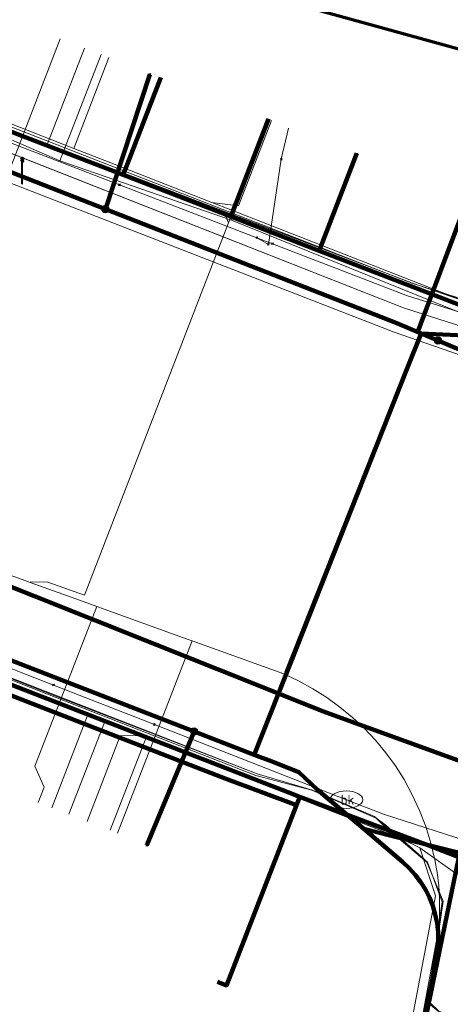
# Model space of a CAD drawing. Extents: x 152558 to 154479, y 462974 to 463683.
# Tile 126 of 256: x 153145 to 153159, y 463614 to 463644. Entities that reach past the tile are written whole.
import ezdxf
from ezdxf.enums import TextEntityAlignment as Align
from ezdxf.lldxf.tags import DXFTag

# ---------------------------------------------------------------- set-up
doc = ezdxf.new("R2010")
doc.units = 0
doc.header["$LTSCALE"] = 0.2
doc.layers.get('0').update_dxf_attribs({"linetype": 'CONTINUOUS'})
for name, color, linetype, lineweight in [('B-RO-KL-DATA_COAXIAAL_17_ZIGGO BV-G', 90, 'KL-DATA-N', 18), ('B-RO-KL-DATA_COAXIAAL_7_ZIGGO BV-G', 90, 'KL-DATA-N', 18), ('B-RO-KL-DATA_DUCT_ZIGGO BV-G', 90, 'CONTINUOUS', 100), ('B-RO-KL-DATA_EUROFIBER NEDERLAND BV-G', 90, 'KL-DATA-N', 18), ('B-RO-KL-DATA_HULPSTUK_KPN BV-S', 90, 'CONTINUOUS', 25), ('B-RO-KL-DATA_HULPSTUK_REGGEFIBER OPERATOR BV-S', 90, 'CONTINUOUS', 25), ('B-RO-KL-DATA_KABELBED_KPN BV-G', 90, 'CONTINUOUS', 100), ('B-RO-KL-DATA_KABELBED_ZIGGO BV-G', 90, 'CONTINUOUS', 100), ('B-RO-KL-DATA_MANTELBUIS_ASBESTCEMENT_1_KPN BV-G', 90, 'CONTINUOUS', 100), ('B-RO-KL-DATA_MANTELBUIS_PVC_1_KPN BV-G', 90, 'CONTINUOUS', 100), ('B-RO-KL-DATA_MANTELBUIS_PVC_KPN BV-G', 90, 'CONTINUOUS', 100), ('B-RO-KL-DATA_REGGEFIBER OPERATOR BV-G', 90, 'KL-DATA-N', 18), ('B-RO-KL-DATA_STEDIN NETBEHEER BV-G', 90, 'KL-DATA-N', 18), ('B-RO-KL-ET_LS_400 V_STEDIN NETBEHEER BV-G', 190, 'KL-LS-N', 18), ('B-RO-KL-ET_LS_GEMEENTE AMERSFOORT-S', 190, 'CONTINUOUS', 25), ('B-RO-KL-ET_MS_10 KV_STEDIN NETBEHEER BV-G', 130, 'KL-MS-N', 18), ('B-RO-KL-GAS_LD_PE_32_0.1 BAR_STEDIN NETBEHEER BV-G', 50, 'KL-GAS-LD-N', 18), ('B-RO-KL-GAS_LD_PVC_110_0.1 BAR_STEDIN NETBEHEER BV-G', 50, 'KL-GAS-LD-N', 18), ('B-RO-KL-GAS_LD_PVC_160_0.1 BAR_STEDIN NETBEHEER BV-G', 50, 'KL-GAS-LD-N', 18), ('B-RO-KL-WATER_100_VITENS-G', 170, 'KL-WATER-N', 18), ('B-RO-KL-WATER_150_VITENS-G', 170, 'KL-WATER-N', 18), ('B-RO-KL-WATER_32_VITENS-G', 170, 'KL-WATER-N', 18), ('B-RO-KL-WATER_40_VITENS-G', 170, 'KL-WATER-N', 18), ('B-RO-KL-WATER_HULPSTUK_VITENS-S', 170, 'CONTINUOUS', 25), ('B-RO-KL-WATER_VITENS-S', 170, 'CONTINUOUS', 25), ('B-RO-OG-INFO_ORIENTATIEPOLYGOON-GV', 7, 'CONTINUOUS', 70)]:
    doc.layers.add(name, color=color, linetype=linetype, lineweight=lineweight)
doc.styles.add('NLCS-ISO', font='NLCS-ISO.ttf')
tags = doc.linetypes.add('KL-DATA-N', pattern='A,4,-1,[101,NLCS.SHX,S=0.5,R=0,X=0,Y=0],-1,4,-1,["D",Standard,S=1,R=0,X=-0.25,Y=-0.5],-1.5', length=12.5).pattern_tags.tags
tags[18] = DXFTag(74, 10)
tags = doc.linetypes.add('KL-GAS-LD-N', pattern='A,4,-1,[69,NLCS.SHX,S=0.5,R=0,X=0,Y=0],-1,4,-1,["L",Standard,S=1,R=0,X=0.25,Y=-0.5],-2', length=13).pattern_tags.tags
tags[18] = DXFTag(74, 10)
tags = doc.linetypes.add('KL-LS-N', pattern='A,4,-1,[103,NLCS.SHX,S=0.75,R=0,X=0,Y=0],-1,4,-1,["L",Standard,S=1,R=0,X=0,Y=-0.5],-2', length=13).pattern_tags.tags
tags[18] = DXFTag(74, 10)
tags = doc.linetypes.add('KL-MS-N', pattern='A,4,-1,[103,NLCS.SHX,S=0.75,R=0,X=0,Y=0],-1,4,-1,["M",Standard,S=1,R=0,X=0,Y=-0.5],-2', length=13).pattern_tags.tags
tags[18] = DXFTag(74, 10)
doc.linetypes.add('KL-WATER-N', pattern='A,7,-0.5,[168,NLCS.SHX,S=0.75,R=0,X=0.75,Y=0],-2', length=9.5)

# ---------------------------------------------------------------- blocks, each defined once
blk = doc.blocks.new('SKL-WTB_HULP_OVERIG-SO')
at = {"color": 0, "linetype": 'ByBlock', "lineweight": 18}
for points in [[(-0.14, 0.14), (0.14, -0.14)], [(0.14, 0.14), (-0.14, -0.14)]]:
    blk.add_lwpolyline(points, dxfattribs=at)
at = {"color": 0, "linetype": 'ByBlock', "lineweight": 18, "style": 'NLCS-ISO', "flags": 1}
for tag, p in [('TYPE', (1.5, 0)), ('LABEL', (1.5, -1.5)), ('OMSCHRIJVING', (1.5, -3))]:
    blk.add_attdef(tag, p, '', height=1, dxfattribs=at)
blk = doc.blocks.new('SKL-WATER_BRANDKRAAN_BRANDPUT-SO')
at = {"color": 0, "linetype": 'ByBlock', "lineweight": 18}
blk.add_ellipse((0, 0), major_axis=(2.5, 0), ratio=0.54, dxfattribs=at)
at = {"color": 0, "linetype": 'ByBlock', "lineweight": 18, "style": 'NLCS-ISO'}
blk.add_text('bk', height=1.5, dxfattribs=at).set_placement((0.16, 0), align=Align.MIDDLE_CENTER)
blk = doc.blocks.new('SKL-WTB_HULP_MOF-SO')
at = {"linetype": 'ByBlock', "lineweight": 18}
h = blk.add_hatch(color=0, dxfattribs=at)
h.dxf.hatch_style = 1
h.paths.add_polyline_path([(-0.5625, 0, 1), (0.5625, 0, 1)])
at = {"color": 0, "linetype": 'ByBlock', "lineweight": 18}
blk.add_circle((0, 0), 0.5625, dxfattribs=at)
at = {"color": 0, "linetype": 'ByBlock', "lineweight": 18, "style": 'NLCS-ISO', "flags": 1}
for tag, p in [('TYPE', (1.5, 0)), ('LABEL', (1.5, -1.5)), ('OMSCHRIJVING', (1.5, -3))]:
    blk.add_attdef(tag, p, '', height=1, dxfattribs=at)
blk = doc.blocks.new('SKL-ET_LS_MAST-SO')
for p, q in [((-0.05, 2.07), (0.05, 2.07)), ((-0.05, -2), (0.05, -2))]:
    blk.add_line(p, q)
for points in [[(-0.18, 1.76), (-0.22, 1.76), (-0.22, 1.84), (-0.18, 1.84), (-0.18, 1.79)], [(-0.18, 1.49), (-0.22, 1.49), (-0.22, 1.57), (-0.18, 1.57), (-0.18, 1.52)], [(-0.18, 1.79), (-0.05, 1.79)], [(-0.18, 1.76), (-0.05, 1.76)], [(-0.18, 1.52), (-0.05, 1.52)], [(-0.05, -2), (-0.05, 2.07)], [(0.05, -2), (0.05, 2.07)], [(0.18, 1.92), (0.05, 1.92)], [(0.18, 1.89), (0.05, 1.89)], [(0.18, 1.66), (0.05, 1.66)], [(0.18, 1.63), (0.05, 1.63)], [(0.18, 1.89), (0.22, 1.89), (0.22, 1.97), (0.18, 1.97), (0.18, 1.92)], [(0.18, 1.63), (0.22, 1.63), (0.22, 1.71), (0.18, 1.71), (0.18, 1.66)], [(-0.18, 1.49), (-0.05, 1.49)], [(0.18, 1.39), (0.05, 1.39)], [(0.18, 1.36), (0.05, 1.36)], [(0.18, 1.36), (0.22, 1.36), (0.22, 1.44), (0.18, 1.44), (0.18, 1.39)]]:
    blk.add_lwpolyline(points)

msp = doc.modelspace()

# ---------------------------------------------------------------- linework, layer by layer
at = {"layer": 'B-RO-KL-DATA_COAXIAAL_17_ZIGGO BV-G', "flags": 128}
for points in [[(153160.016, 463588.509), (153159.218, 463588.664), (153159.199, 463588.566), (153159.167, 463588.403), (153158.909, 463587.097), (153158.866, 463586.877), (153157.308, 463578.986), (153157.296, 463578.988), (153157.067, 463579.034), (153156.817, 463579.084), (153151.914, 463580.054), (153151.244, 463580.186), (153151.03, 463580.228), (153151.095, 463580.542), (153151.136, 463580.742), (153151.344, 463580.701), (153151.942, 463583.771), (153152.64, 463587.358), (153152.645, 463587.386), (153154.022, 463594.355), (153155.253, 463600.593), (153155.216, 463600.6), (153155.538, 463602.168), (153158.885, 463618.455), (153157.938, 463618.814), (153157.763, 463618.88), (153157.758, 463618.882), (153154.011, 463620.303), (153153.73, 463620.409), (153144.478, 463624.001), (153139.625, 463625.885), (153139.441, 463625.956), (153134.037, 463628.036), (153132.731, 463628.539), (153122.855, 463632.34), (153122.758, 463632.09), (153119.632, 463633.301), (153119.727, 463633.546), (153112.624, 463636.304), (153112.527, 463636.054), (153112.246, 463636.163), (153111.757, 463636.64), (153111.158, 463637.226), (153104.683, 463639.638), (153099.058, 463641.733), (153097.654, 463642.256), (153095.211, 463643.166), (153095.179, 463643.064), (153094.01, 463643.517), (153090.734, 463644.785), (153084.809, 463647.079), (153079.428, 463649.162), (153075.435, 463650.707), (153072.718, 463651.759), (153070.344, 463652.652), (153069.041, 463653.142), (153066.3, 463654.118), (153063.215, 463655.216), (153060.805, 463656.024), (153055.349, 463657.279), (153055.057, 463657.346), (153052.416, 463657.909), (153047.476, 463658.962), (153045.781, 463659.323), (153039.816, 463660.345), (153038.302, 463660.518), (153034.515, 463660.95), (153030.771, 463661.662), (153029.51, 463661.902), (153026.598, 463662.456), (153025.807, 463662.606), (153022.86, 463662.421), (153016.207, 463661.917), (153010.568, 463661.49), (153009.717, 463661.426), (153008.897, 463676.179), (153011.629, 463677.639), (153011.189, 463681.119), (153011.053, 463682.194)], [(153087.853, 463662.855), (153088.604, 463662.572), (153097.888, 463659.44), (153099.992, 463658.604), (153100.627, 463658.352), (153101.166, 463658.137), (153110.128, 463654.574), (153113.627, 463653.082), (153119.055, 463650.767), (153122.077, 463649.6), (153126.761, 463647.791), (153129.65, 463646.675), (153130.584, 463646.314), (153140.226, 463642.59), (153144.237, 463641.041), (153148.594, 463639.358), (153151.896, 463638.083), (153154.602, 463637.038), (153159.273, 463635.234), (153171.238, 463631.417), (153177.681, 463629.694), (153180.669, 463628.896), (153186.383, 463627.368), (153194.116, 463625.301), (153194.985, 463625.069), (153205.813, 463622.174), (153206.296, 463622.045), (153211.903, 463620.546), (153222.447, 463617.673), (153226.967, 463616.442), (153234.094, 463614.5), (153238.711, 463613.242), (153238.699, 463613.199), (153240.36, 463612.751), (153242.547, 463612.161), (153242.556, 463612.195), (153248.236, 463610.647), (153251.877, 463609.656), (153257.363, 463608.163), (153258.41, 463607.878), (153263.138, 463606.591), (153267.659, 463605.361), (153275.461, 463603.238), (153282, 463601.458), (153284.412, 463600.802), (153312.106, 463593.298), (153315.383, 463592.41), (153316.199, 463592.189), (153318.091, 463591.676), (153320.987, 463590.89), (153321.951, 463590.626), (153323.333, 463590.248), (153333.437, 463587.483), (153332.352, 463589.483), (153332.582, 463590.339)], [(153087.853, 463662.855), (153088.604, 463662.572), (153097.888, 463659.44), (153099.992, 463658.604), (153100.627, 463658.352), (153101.166, 463658.137), (153110.128, 463654.574), (153113.627, 463653.082), (153119.055, 463650.767), (153122.077, 463649.6), (153126.761, 463647.791), (153129.65, 463646.675), (153130.584, 463646.314), (153140.226, 463642.59), (153144.237, 463641.041), (153148.594, 463639.358), (153151.896, 463638.083), (153154.602, 463637.038), (153159.273, 463635.234), (153171.238, 463631.417), (153177.681, 463629.694), (153180.669, 463628.896), (153186.383, 463627.368), (153194.116, 463625.301), (153194.985, 463625.069), (153205.813, 463622.174), (153206.296, 463622.045), (153211.903, 463620.546), (153222.447, 463617.673), (153226.967, 463616.442), (153234.094, 463614.5), (153238.711, 463613.242), (153238.699, 463613.199), (153240.36, 463612.751), (153242.547, 463612.161), (153242.556, 463612.195), (153248.236, 463610.647), (153251.877, 463609.656), (153257.363, 463608.163), (153258.41, 463607.878), (153263.138, 463606.591), (153267.659, 463605.361), (153275.461, 463603.238), (153282, 463601.458), (153284.412, 463600.802), (153312.106, 463593.298), (153315.383, 463592.41), (153316.199, 463592.189), (153318.091, 463591.676), (153320.987, 463590.89), (153321.951, 463590.626), (153323.333, 463590.248), (153333.437, 463587.483), (153332.352, 463589.483), (153332.582, 463590.339)]]:
    msp.add_lwpolyline(points, dxfattribs=at)
at = {"layer": 'B-RO-KL-DATA_COAXIAAL_7_ZIGGO BV-G', "flags": 128}
for points in [[(153155.754, 463640.029), (153154.602, 463637.038), (153151.896, 463638.083), (153148.594, 463639.358), (153144.237, 463641.041), (153140.226, 463642.59), (153130.584, 463646.314), (153129.65, 463646.675), (153126.761, 463647.791), (153122.077, 463649.6), (153119.055, 463650.767), (153113.627, 463653.082), (153110.128, 463654.574), (153101.166, 463658.137), (153100.627, 463658.352), (153099.992, 463658.604), (153098.298, 463653.135), (153095.211, 463643.166), (153095.179, 463643.064), (153095.832, 463642.811), (153097.326, 463642.232), (153096.195, 463638.908), (153095.264, 463639.273)], [(153149.747, 463642.344), (153148.594, 463639.358), (153144.237, 463641.041), (153140.226, 463642.59), (153130.584, 463646.314), (153129.65, 463646.675), (153126.761, 463647.791), (153122.077, 463649.6), (153119.055, 463650.767), (153113.627, 463653.082), (153110.128, 463654.574), (153101.166, 463658.137), (153100.627, 463658.352), (153099.992, 463658.604), (153098.298, 463653.135), (153095.211, 463643.166), (153095.179, 463643.064), (153095.832, 463642.811), (153097.326, 463642.232), (153096.195, 463638.908), (153095.264, 463639.273)], [(153151.486, 463614.629), (153151.766, 463614.52), (153153.91, 463620.042), (153154.011, 463620.303), (153153.73, 463620.409), (153144.478, 463624.001), (153139.625, 463625.885), (153139.441, 463625.956), (153134.037, 463628.036), (153132.731, 463628.539), (153122.855, 463632.34), (153122.758, 463632.09), (153119.632, 463633.301), (153119.727, 463633.546), (153112.624, 463636.304), (153112.527, 463636.054), (153112.246, 463636.163), (153111.757, 463636.64), (153111.158, 463637.226), (153104.683, 463639.638), (153099.058, 463641.733), (153097.654, 463642.256), (153095.211, 463643.166), (153095.179, 463643.064), (153095.832, 463642.811), (153097.326, 463642.232), (153096.195, 463638.908), (153095.264, 463639.273)], [(153154.703, 463602.34), (153155.538, 463602.168), (153158.885, 463618.455), (153158.938, 463618.435), (153159.069, 463618.389), (153164.642, 463616.388), (153165.924, 463615.928), (153166.267, 463615.805), (153166.6, 463616.043), (153168.279, 463615.59), (153168.656, 463615.488), (153168.694, 463615.478), (153169.427, 463615.28), (153168.596, 463612.218), (153168.445, 463611.66), (153167.932, 463609.727), (153168.416, 463609.6)]]:
    msp.add_lwpolyline(points, dxfattribs=at)
at = {"layer": 'B-RO-KL-DATA_DUCT_ZIGGO BV-G', "flags": 128}
for points in [[(153158.885, 463618.455), (153157.938, 463618.814), (153154.011, 463620.303), (153144.478, 463624.001), (153139.625, 463625.885), (153134.037, 463628.036), (153132.731, 463628.539), (153122.855, 463632.34), (153122.758, 463632.09), (153119.632, 463633.301), (153119.727, 463633.546), (153112.624, 463636.304), (153112.527, 463636.054), (153112.246, 463636.163), (153111.158, 463637.226), (153095.211, 463643.166), (153094.049, 463643.599), (153067.211, 463654.171)], [(153067.211, 463654.171), (153094.049, 463643.599), (153095.211, 463643.166), (153111.158, 463637.226), (153112.246, 463636.163), (153112.527, 463636.054), (153112.624, 463636.304), (153119.727, 463633.546), (153119.632, 463633.301), (153122.758, 463632.09), (153122.855, 463632.34), (153132.731, 463628.539), (153134.037, 463628.036), (153139.625, 463625.885), (153144.478, 463624.001), (153154.011, 463620.303), (153157.938, 463618.814), (153158.885, 463618.455)], [(153151.011, 463621.14), (153144.367, 463623.715), (153144.478, 463624.001), (153139.625, 463625.885), (153134.037, 463628.036), (153132.731, 463628.539), (153122.855, 463632.34), (153122.758, 463632.09), (153119.632, 463633.301), (153119.727, 463633.546), (153112.624, 463636.304), (153112.527, 463636.054), (153112.246, 463636.163), (153111.158, 463637.226), (153095.211, 463643.166), (153094.049, 463643.599), (153067.211, 463654.171)], [(153158.885, 463618.455), (153157.938, 463618.814), (153154.011, 463620.303), (153144.478, 463624.001), (153139.625, 463625.885), (153134.037, 463628.036), (153132.731, 463628.539), (153122.855, 463632.34), (153122.758, 463632.09), (153119.632, 463633.301), (153119.727, 463633.546), (153112.624, 463636.304), (153112.527, 463636.054), (153112.246, 463636.163), (153111.158, 463637.226), (153095.211, 463643.166), (153095.179, 463643.064), (153094.01, 463643.517), (153084.809, 463647.079), (153079.428, 463649.162), (153075.435, 463650.707), (153070.344, 463652.652)], [(153070.344, 463652.652), (153075.435, 463650.707), (153079.428, 463649.162), (153084.809, 463647.079), (153094.01, 463643.517), (153095.179, 463643.064), (153095.211, 463643.166), (153111.158, 463637.226), (153112.246, 463636.163), (153112.527, 463636.054), (153112.624, 463636.304), (153119.727, 463633.546), (153119.632, 463633.301), (153122.758, 463632.09), (153122.855, 463632.34), (153132.731, 463628.539), (153134.037, 463628.036), (153139.625, 463625.885), (153144.478, 463624.001), (153154.011, 463620.303), (153157.938, 463618.814), (153158.885, 463618.455), (153155.538, 463602.168)], [(153070.344, 463652.652), (153075.435, 463650.707), (153079.428, 463649.162), (153084.809, 463647.079), (153094.01, 463643.517), (153095.179, 463643.064), (153095.211, 463643.166), (153111.158, 463637.226), (153112.246, 463636.163), (153112.527, 463636.054), (153112.624, 463636.304), (153119.727, 463633.546), (153119.632, 463633.301), (153122.758, 463632.09), (153122.855, 463632.34), (153132.731, 463628.539), (153134.037, 463628.036), (153139.625, 463625.885), (153144.478, 463624.001), (153154.011, 463620.303), (153157.938, 463618.814), (153158.885, 463618.455), (153155.538, 463602.168)], [(153070.344, 463652.652), (153075.435, 463650.707), (153079.428, 463649.162), (153084.809, 463647.079), (153094.01, 463643.517), (153095.179, 463643.064), (153095.211, 463643.166), (153111.158, 463637.226), (153112.246, 463636.163), (153112.527, 463636.054), (153112.624, 463636.304), (153119.727, 463633.546), (153119.632, 463633.301), (153122.758, 463632.09), (153122.855, 463632.34), (153132.731, 463628.539), (153134.037, 463628.036), (153139.625, 463625.885), (153144.478, 463624.001), (153154.011, 463620.303), (153157.938, 463618.814)], [(153157.938, 463618.814), (153154.011, 463620.303), (153144.478, 463624.001), (153139.625, 463625.885), (153134.037, 463628.036), (153132.731, 463628.539), (153122.855, 463632.34), (153122.758, 463632.09), (153119.632, 463633.301), (153119.727, 463633.546), (153112.624, 463636.304), (153112.527, 463636.054), (153112.246, 463636.163), (153111.158, 463637.226), (153095.211, 463643.166), (153095.179, 463643.064), (153094.01, 463643.517), (153084.809, 463647.079), (153079.428, 463649.162), (153075.435, 463650.707), (153070.344, 463652.652)], [(153157.938, 463618.814), (153154.011, 463620.303), (153144.478, 463624.001), (153139.625, 463625.885), (153134.037, 463628.036), (153132.731, 463628.539), (153122.855, 463632.34), (153122.758, 463632.09), (153119.632, 463633.301), (153119.727, 463633.546), (153112.624, 463636.304), (153112.527, 463636.054), (153112.246, 463636.163), (153111.158, 463637.226), (153095.211, 463643.166), (153095.179, 463643.064), (153094.01, 463643.517), (153084.809, 463647.079), (153079.428, 463649.162), (153075.435, 463650.707), (153070.344, 463652.652)], [(153157.938, 463618.814), (153154.011, 463620.303), (153144.478, 463624.001), (153139.625, 463625.885), (153134.037, 463628.036), (153132.731, 463628.539), (153122.855, 463632.34), (153122.758, 463632.09), (153119.632, 463633.301), (153119.727, 463633.546), (153112.624, 463636.304), (153112.527, 463636.054), (153112.246, 463636.163), (153111.158, 463637.226), (153095.211, 463643.166), (153095.179, 463643.064), (153094.01, 463643.517), (153084.809, 463647.079), (153079.428, 463649.162), (153075.435, 463650.707), (153070.344, 463652.652)], [(153157.938, 463618.814), (153154.011, 463620.303), (153144.478, 463624.001), (153139.625, 463625.885), (153134.037, 463628.036), (153132.731, 463628.539), (153122.855, 463632.34), (153122.758, 463632.09), (153119.632, 463633.301), (153119.727, 463633.546), (153112.624, 463636.304), (153112.527, 463636.054), (153112.246, 463636.163), (153111.158, 463637.226), (153095.211, 463643.166), (153095.179, 463643.064), (153094.01, 463643.517), (153084.809, 463647.079), (153079.428, 463649.162), (153075.435, 463650.707), (153070.344, 463652.652)], [(153158.047, 463588.624), (153158.715, 463588.492), (153159.167, 463588.403), (153159.218, 463588.664), (153159.064, 463588.694), (153159.262, 463589.65), (153163.961, 463612.378), (153164.393, 463614.466), (153166.267, 463615.805), (153159.069, 463618.389), (153158.885, 463618.455), (153157.938, 463618.814), (153154.011, 463620.303), (153153.91, 463620.042), (153151.721, 463620.865), (153151.011, 463621.14)], [(153157.938, 463618.814), (153154.011, 463620.303), (153153.91, 463620.042), (153151.721, 463620.865)], [(153168.656, 463615.488), (153168.279, 463615.59), (153166.6, 463616.043), (153166.267, 463615.805), (153159.069, 463618.389), (153158.885, 463618.455), (153157.938, 463618.814)], [(153168.656, 463615.488), (153168.279, 463615.59), (153166.6, 463616.043), (153166.267, 463615.805), (153159.069, 463618.389), (153158.885, 463618.455), (153157.938, 463618.814)], [(153168.656, 463615.488), (153168.279, 463615.59), (153166.6, 463616.043), (153166.267, 463615.805), (153159.069, 463618.389), (153158.885, 463618.455), (153157.938, 463618.814)], [(153168.656, 463615.488), (153168.279, 463615.59), (153166.6, 463616.043), (153166.267, 463615.805), (153159.069, 463618.389), (153158.885, 463618.455), (153157.938, 463618.814)], [(153168.656, 463615.488), (153168.279, 463615.59), (153166.6, 463616.043), (153166.267, 463615.805), (153159.069, 463618.389), (153158.885, 463618.455), (153157.938, 463618.814)], [(153168.656, 463615.488), (153168.279, 463615.59), (153166.6, 463616.043), (153166.267, 463615.805), (153159.069, 463618.389), (153158.885, 463618.455), (153157.938, 463618.814)]]:
    msp.add_lwpolyline(points, dxfattribs=at)
at = {"layer": 'B-RO-KL-DATA_EUROFIBER NEDERLAND BV-G', "flags": 128}
msp.add_lwpolyline([(153121.5, 463384.9), (153118.7, 463385.3), (153112.3, 463387), (153111.1, 463387.4), (153110.2, 463388.1), (153110.6, 463390.3), (153112.1, 463396.3), (153113.1, 463402.8), (153113.3, 463406.2), (153112.9, 463407.3), (153112.9, 463413.6), (153112, 463421.3), (153109.9, 463428.3), (153107.1, 463435.7), (153103.8, 463442.4), (153099.1, 463449.1), (153096, 463452.3), (153095, 463454.7), (153091.2, 463458.4), (153090.7, 463459.4), (153088.4, 463461), (153067.9, 463474.2), (153053.1, 463483.3), (153038.5, 463492.6), (153043.8, 463501), (153043.8, 463501.4), (153037.9, 463505.5), (153029.7, 463510.5), (153009.1, 463523.3), (153002.1, 463528), (152977.7, 463543.5), (152974.3, 463546.2), (152971.2, 463550.5), (152969, 463555.7), (152968.3, 463559.4), (152966.8, 463570.2), (152964.1, 463591.5), (152962.6, 463604.2), (152960.9, 463617.6), (152960.6, 463619.3), (152959.2, 463630.8), (152957.4, 463644.6), (152957.3, 463646.4), (152961.1, 463649), (152966, 463650.4), (152979, 463654.6), (152994.9, 463659.6), (152998.1, 463658.9), (153005.8, 463659.7), (153008.3, 463661), (153013.2, 463661.1), (153014.8, 463661.3), (153017.6, 463662.4), (153026.3, 463662.8), (153030.7, 463662.6), (153037.6, 463661.8), (153046.8, 463660.4), (153057.3, 463657.7), (153068.9, 463653.5), (153083.7, 463647.9), (153094.5, 463643.5), (153097.3, 463642.9), (153103.9, 463640.4), (153111.5, 463636.9), (153126.6, 463631.2), (153152.7, 463621), (153154.4, 463620.5), (153156.3, 463619.7), (153157.9, 463618.3), (153158.4, 463617.1), (153158, 463614.3), (153158, 463614), (153158.3, 463613.7), (153163.5, 463612.2), (153164.6, 463612.6), (153165.6, 463614.8), (153167, 463615.6), (153168.6, 463615.3), (153187.9, 463610), (153271.4, 463587.6), (153289.4, 463583), (153318.1, 463575.1), (153319.2, 463574.9), (153319.4, 463573.8), (153318.8, 463570), (153319.2, 463569.4), (153320, 463569.1), (153326.4, 463567.3), (153327, 463568.4), (153327.6, 463571.1), (153329, 463572.2), (153329.4, 463572.2), (153356.9, 463564.7), (153365.6, 463562.5), (153366, 463562.5), (153368.7, 463561.9), (153371.2, 463561), (153372.2, 463560.9), (153381.9, 463558.3), (153386.8, 463556.9), (153429.8, 463545.3), (153435.7, 463543.5), (153486.6, 463529.8), (153500.6, 463525.9), (153520.2, 463521), (153578.3, 463505.3), (153611.1, 463496.7), (153617.8, 463494.8), (153679.4, 463478.2), (153685.9, 463476.3), (153687.1, 463475), (153687.5, 463473.8), (153686.8, 463471.6), (153686.4, 463469.8), (153686.8, 463469.3), (153687.4, 463470.1), (153687.5, 463472.1), (153692.084, 463495.773)], dxfattribs=at)
at = {"layer": 'B-RO-KL-DATA_KABELBED_KPN BV-G', "flags": 128}
for points in [[(153165.177, 463619.124), (153154.707, 463622.925), (153153.357, 463623.463), (153134.648, 463630.921), (153128.944, 463633.088), (153113.406, 463639.145), (153098.894, 463644.781), (153094.739, 463646.48), (153093.087, 463647.156), (153081.305, 463651.544), (153063.948, 463657.396)], [(153109.903, 463653.206), (153135.594, 463643.173), (153143.764, 463639.983), (153148.049, 463638.309), (153156.987, 463634.819), (153157.728, 463634.505)], [(153152.616, 463621.59), (153150.769, 463622.306), (153138.399, 463627.099), (153138.111, 463627.211), (153128.202, 463631.051), (153115.953, 463635.798), (153113.917, 463636.587), (153112.588, 463637.102), (153103.08, 463640.819), (153093.976, 463644.342)], [(153160.69, 463642.714), (153157.63, 463634.561), (153157.728, 463634.505), (153158.245, 463634.286)], [(153148.049, 463638.309), (153149.411, 463642.442)], [(153152.616, 463621.59), (153153.357, 463623.463), (153157.294, 463633.407), (153157.728, 463634.505)], [(153157.728, 463634.505), (153158.245, 463634.286), (153160.394, 463633.377), (153170.634, 463630.325), (153173.66, 463629.504), (153173.663, 463629.503)], [(153157.728, 463634.505), (153160.614, 463634.369), (153162.001, 463633.929), (153169.633, 463631.477), (153170.995, 463631.031), (153173.66, 463629.504), (153173.663, 463629.502)], [(153157.294, 463633.407), (153153.598, 463624.114)], [(153150.769, 463622.306), (153149.321, 463618.817)], [(153152.616, 463621.59), (153153.132, 463621.39), (153153.982, 463621.06), (153154.539, 463620.529), (153154.877, 463620.241), (153155.969, 463619.316)], [(153154.077, 463594.642), (153158, 463614.346), (153158.197, 463615.335), (153158.239, 463615.606), (153158.256, 463615.881), (153158.25, 463616.155), (153158.219, 463616.428), (153158.164, 463616.697), (153158.085, 463616.96), (153157.983, 463617.216), (153157.859, 463617.461), (153157.714, 463617.694), (153157.549, 463617.913), (153157.364, 463618.117), (153157.163, 463618.304), (153155.969, 463619.316)], [(153168.585, 463616.051), (153166.201, 463616.772), (153156.771, 463619.117), (153155.969, 463619.316)], [(153156.771, 463619.117), (153166.201, 463616.772)]]:
    msp.add_lwpolyline(points, dxfattribs=at)
at = {"layer": 'B-RO-KL-DATA_KABELBED_ZIGGO BV-G', "flags": 128}
for points in [[(153148.594, 463639.358), (153149.747, 463642.344)], [(153144.237, 463641.041), (153148.594, 463639.358)], [(153153.049, 463641.074), (153151.896, 463638.083)], [(153155.754, 463640.029), (153154.602, 463637.038)], [(153148.594, 463639.358), (153151.896, 463638.083)], [(153151.896, 463638.083), (153154.602, 463637.038)], [(153154.602, 463637.038), (153159.273, 463635.234), (153171.238, 463631.417)], [(153144.478, 463624.001), (153154.011, 463620.303)], [(153151.011, 463621.14), (153144.367, 463623.715)], [(153151.721, 463620.865), (153151.011, 463621.14)], [(153153.91, 463620.042), (153151.721, 463620.865)], [(153151.486, 463614.629), (153151.766, 463614.52), (153153.91, 463620.042)], [(153153.91, 463620.042), (153154.011, 463620.303)], [(153157.938, 463618.814), (153154.011, 463620.303)], [(153158.885, 463618.455), (153157.938, 463618.814)], [(153158.885, 463618.455), (153155.538, 463602.168)]]:
    msp.add_lwpolyline(points, dxfattribs=at)
at = {"layer": 'B-RO-KL-DATA_MANTELBUIS_ASBESTCEMENT_1_KPN BV-G', "flags": 128}
msp.add_lwpolyline([(153156.771, 463619.117), (153166.201, 463616.772)], dxfattribs=at)
at = {"layer": 'B-RO-KL-DATA_MANTELBUIS_PVC_1_KPN BV-G', "flags": 128}
msp.add_lwpolyline([(153156.771, 463619.117), (153166.201, 463616.772)], dxfattribs=at)
at = {"layer": 'B-RO-KL-DATA_MANTELBUIS_PVC_KPN BV-G', "flags": 128}
msp.add_lwpolyline([(153157.294, 463633.407), (153153.598, 463624.114)], dxfattribs=at)
at = {"layer": 'B-RO-KL-DATA_REGGEFIBER OPERATOR BV-G', "flags": 128}
for points in [[(153140, 463381), (153138.4, 463380.7), (153121.4, 463384.1), (153118.7, 463385.3), (153117.1, 463385.7), (153112.3, 463387), (153111.1, 463387.4), (153110.2, 463388.1), (153110.6, 463390.3), (153112.1, 463396.3), (153112.9, 463401.5), (153113.1, 463402.8), (153113.3, 463406.2), (153112.9, 463407.3), (153112.9, 463411.3), (153112.9, 463413.6), (153112, 463421.3), (153109.9, 463428.3), (153107.4, 463434.8), (153107.1, 463435.7), (153103.8, 463442.4), (153103.5, 463442.9), (153099.1, 463449.1), (153096.6, 463452.6), (153095, 463454.7), (153092.7, 463456.9), (153091.2, 463458.4), (153090.7, 463459.4), (153088.4, 463461), (153082.5, 463464.8), (153082.1, 463465.1), (153076.7, 463468.6), (153069.4, 463473.2), (153067.6, 463473.8), (153060.6, 463478.7), (153053.1, 463483.3), (153044.5, 463488.8), (153038.5, 463492.6), (153038.9, 463493.3), (153043.2, 463500), (153043.8, 463501), (153043.8, 463501.4), (153040.5, 463503.7), (153037.9, 463505.5), (153029.7, 463510.5), (153009.1, 463523.3), (153002.1, 463528), (152991.4, 463534.8), (152977.7, 463543.5), (152974.3, 463546.2), (152971.2, 463550.5), (152969, 463555.7), (152968.3, 463559.4), (152966.8, 463570.2), (152966.5, 463572.7), (152966, 463577), (152965.4, 463581.3), (152964.9, 463585.6), (152964.4, 463589.9), (152964.1, 463591.5), (152962.6, 463604.2), (152960.7, 463618.5), (152960.6, 463619.3), (152959.1, 463631.7), (152958.8, 463633.6), (152957.4, 463644.6), (152957.4, 463645.5), (152957.3, 463646.4), (152957.8, 463646.6), (152959.3, 463646.9), (152959.9, 463647), (152960.4, 463646.6), (152960.4, 463646.9), (152960.4, 463648.3), (152961.1, 463649), (152966, 463650.4), (152979, 463654.6), (152994.9, 463659.6), (152996, 463659.4), (152998.1, 463658.9), (153003.5, 463659.5), (153005.8, 463659.7), (153008.3, 463661), (153013.2, 463661.1), (153014.8, 463661.3), (153017.6, 463662.4), (153026.3, 463662.8), (153030.8, 463662.5), (153037.6, 463661.8), (153046.8, 463660.4), (153057.3, 463657.7), (153063.3, 463655.5), (153083.7, 463647.9), (153094.5, 463643.5), (153096.2, 463643.1), (153097.3, 463642.9), (153098.1, 463642.6), (153103.9, 463640.4), (153106.4, 463639.2), (153113, 463636.4), (153130.3, 463629.7), (153146.5, 463623.4), (153152.7, 463621), (153154.4, 463620.5), (153156.3, 463619.7), (153156.6, 463619.4), (153157.9, 463618.3), (153158.4, 463617.1), (153158, 463614.3), (153158, 463614), (153158.3, 463613.7), (153163.5, 463612.2), (153164.6, 463612.6), (153165.6, 463614.8), (153167, 463615.6), (153168.6, 463615.3), (153187.9, 463610), (153209.5, 463604.2), (153244.2, 463594.8), (153247.7, 463593.9), (153272.9, 463587.2), (153287.4, 463583.5), (153310.9, 463577.1), (153318.1, 463575.1), (153319.2, 463574.9), (153319.4, 463573.8), (153319, 463571.1), (153318.8, 463570), (153319.2, 463569.4), (153320, 463569.1), (153325.9, 463567.4), (153326.4, 463567.3), (153326.7, 463567.9), (153327, 463568.4), (153327.6, 463571.1), (153329, 463572.2), (153329.4, 463572.2), (153331.9, 463571.6), (153353.8, 463565.6), (153365.6, 463562.5), (153366, 463562.5), (153368.7, 463561.9), (153371.2, 463561), (153372.2, 463560.9), (153381.9, 463558.3), (153386.8, 463556.9), (153387.6, 463556.7), (153411.5, 463550.2), (153432.6, 463544.5), (153435.7, 463543.5), (153444.9, 463541), (153459.6, 463537.1), (153486.6, 463529.8), (153494.7, 463527.5), (153500.6, 463525.9), (153520.2, 463521), (153536.3, 463516.6), (153578.3, 463505.3), (153611.1, 463496.7), (153617.8, 463494.8), (153629.3, 463491.7), (153642.5, 463488.1), (153659.8, 463483.5), (153679.4, 463478.2), (153685.9, 463476.3), (153687.1, 463475), (153687.5, 463473.8), (153686.8, 463471.8), (153686.8, 463471.6), (153686.4, 463469.8), (153686.8, 463469.3), (153687.4, 463470.1), (153687.5, 463472.1), (153692.127, 463495.761)], [(152960.424, 463646.613), (152960.382, 463646.919), (152960.387, 463648.292), (152961.093, 463648.992), (152966.016, 463650.43), (152979.009, 463654.613), (152994.903, 463659.601), (152995.976, 463659.401), (152998.14, 463658.941), (153003.532, 463659.463), (153005.83, 463659.668), (153008.27, 463660.96), (153013.193, 463661.138), (153014.831, 463661.305), (153017.634, 463662.448), (153025.807, 463662.758), (153030.781, 463662.546), (153037.643, 463661.815), (153046.75, 463660.369), (153057.305, 463657.727), (153063.331, 463655.537), (153083.706, 463647.908), (153094.482, 463643.49), (153096.195, 463643.148), (153097.349, 463642.934), (153098.13, 463642.589), (153103.892, 463640.37), (153106.377, 463639.166), (153113.02, 463636.364), (153130.264, 463629.722), (153146.511, 463623.357), (153152.661, 463620.953), (153154.379, 463620.501), (153156.348, 463619.651), (153156.645, 463619.428), (153157.921, 463618.302), (153158.37, 463617.084), (153157.95, 463614.251), (153157.964, 463613.964), (153158.254, 463613.73), (153163.497, 463612.211), (153164.556, 463612.642), (153165.61, 463614.792), (153166.976, 463615.553), (153168.62, 463615.346), (153187.887, 463609.995), (153209.539, 463604.216), (153244.237, 463594.807), (153247.694, 463593.874), (153272.928, 463587.202), (153287.371, 463583.473), (153310.915, 463577.068), (153318.147, 463575.14), (153319.16, 463574.891), (153319.36, 463573.785), (153318.965, 463571.075), (153318.834, 463569.999), (153319.216, 463569.358), (153320.047, 463569.065), (153325.92, 463567.433), (153326.396, 463567.308)], [(153146.659, 463639.791), (153147.918, 463643.05)], [(153089.157, 463621.31), (153089.369, 463621.855), (153089.422, 463621.992), (153095.739, 463638.231), (153097.691, 463641.304), (153098.687, 463642.001), (153103.997, 463640.083), (153108.833, 463638.279), (153109.902, 463637.336), (153117.37, 463634.428), (153119.387, 463633.646), (153126.079, 463631.071), (153129.458, 463629.849), (153136.445, 463627.052), (153138.958, 463626.111), (153147.5, 463622.794), (153149.317, 463622.169), (153155.961, 463619.59)], [(153143.734, 463641.061), (153146.659, 463639.791)], [(153151.913, 463637.97), (153153.102, 463641.048)], [(153146.659, 463639.791), (153151.913, 463637.97)], [(153151.913, 463637.97), (153161.8, 463633.984), (153168.56, 463631.976), (153177.437, 463629.485)], [(153138.958, 463626.111), (153147.5, 463622.794)], [(153146.404, 463619.968), (153147.5, 463622.794)], [(153147.5, 463622.794), (153149.317, 463622.169)], [(153148.193, 463619.274), (153149.317, 463622.169)], [(153149.317, 463622.169), (153155.961, 463619.59), (153157.689, 463618.733)], [(153155.961, 463619.59), (153157.689, 463618.733)], [(153157.689, 463618.733), (153158.173, 463617.268), (153156.836, 463610.202)], [(153157.689, 463618.733), (153158.173, 463617.268), (153156.836, 463610.202)], [(153157.689, 463618.733), (153158.786, 463617.963), (153165.717, 463616.429)], [(153157.689, 463618.733), (153158.786, 463617.963), (153165.717, 463616.429), (153166.929, 463616.084)]]:
    msp.add_lwpolyline(points, dxfattribs=at)
at = {"layer": 'B-RO-KL-DATA_STEDIN NETBEHEER BV-G', "flags": 128}
for points in [[(153473.263, 463550.442), (153433.755, 463560.95), (153416.406, 463565.655), (153408.38, 463567.382), (153389.93, 463572.514), (153337.623, 463586.82), (153337.007, 463586.94), (153331.645, 463587.581), (153324.4, 463589.524), (153320.987, 463590.89), (153286.264, 463600.413), (153249.201, 463610.489), (153177.101, 463629.85), (153157.476, 463636.035), (153119.814, 463650.688), (153096.893, 463659.439), (153085.434, 463663.514), (153085.43, 463663.502), (153085.227, 463663.581)], [(154241.663, 463272.775), (154240.779, 463273.319), (154238.716, 463275.312), (154219.28, 463297.994), (154209.469, 463309.481), (154205.844, 463312.881), (154202.281, 463315.87), (154197.657, 463319.445), (154195.282, 463321.202), (154168.159, 463335.795), (154154.035, 463339.957), (154153.41, 463340.426), (154153.097, 463341.129), (154153.097, 463341.715), (154155.16, 463351.571), (154153.857, 463351.607), (154153.071, 463351.777), (154152.269, 463351.826), (154143.433, 463353.101), (154139.353, 463354.145), (154133.483, 463355.941), (154111.247, 463365.15), (154102.91, 463369.317), (154098.034, 463371.285), (154083.4, 463376.845), (154070.391, 463380.933), (154042.913, 463389.369), (154000, 463402.641), (153971.113, 463411.354), (153951.788, 463417.517), (153936.83, 463421.583), (153912.116, 463429.29), (153901.725, 463431.913), (153899.74, 463432.245), (153897.717, 463432.796), (153892.884, 463431.796), (153879.879, 463435.343), (153872.535, 463437.292), (153870.878, 463438.371), (153868.804, 463439.134), (153866.524, 463438.937), (153834.598, 463447.402), (153819.304, 463451.731), (153785.875, 463460.819), (153738.066, 463474.273), (153704.153, 463482.996), (153640.722, 463500), (153619.302, 463505.321), (153578.059, 463516.512), (153523.566, 463531.081), (153512.661, 463534.039), (153484.716, 463541.417), (153458.418, 463548.696), (153457.352, 463553.635), (153413.527, 463565.319), (153389.742, 463571.84), (153370.691, 463576.739), (153320.778, 463590.118), (153286.029, 463599.544), (153248.965, 463609.62), (153211.671, 463619.676), (153176.869, 463628.98), (153157.188, 463635.289), (153111.754, 463653.166), (153096.88, 463659.382), (153091.537, 463661.836)], [(153312.123, 463590.716), (153309.419, 463591.452), (153308.552, 463591.981), (153285.665, 463598.214), (153248.598, 463608.27), (153211.283, 463618.227), (153176.533, 463627.725), (153156.9, 463634.543), (153112.771, 463651.694), (153111.102, 463652.362)]]:
    msp.add_lwpolyline(points, dxfattribs=at)
at = {"layer": 'B-RO-KL-ET_LS_400 V_STEDIN NETBEHEER BV-G', "flags": 128}
for points in [[(153433.626, 463560.467), (153432.702, 463560.824), (153413.653, 463565.803), (153370.899, 463577.512), (153353.533, 463582.177), (153336.176, 463586.736), (153321.013, 463590.986), (153286.264, 463600.413), (153284.49, 463601.092), (153249.149, 463610.296), (153248.178, 463610.435), (153212.923, 463619.943), (153211.877, 463620.449), (153194.476, 463625.101), (153177.05, 463629.657), (153173.779, 463630.65), (153169.879, 463631.872), (153166.077, 463633.103), (153162.286, 463634.37), (153157.465, 463636.041), (153135.356, 463644.471), (153096.731, 463659.129), (153087.319, 463662.937), (153087.161, 463663.046)], [(153146.667, 463643.533), (153140.905, 463628.613)], [(153151.824, 463637.896), (153151.71, 463638.155), (153146.26, 463640.26), (153147.413, 463643.245)], [(153153.049, 463641.068), (153152.797, 463640.415)], [(153152.797, 463640.415), (153151.824, 463637.896)], [(153110.594, 463640.196), (153111.967, 463639.67), (153112.308, 463639.539), (153114.324, 463638.766), (153114.885, 463638.552), (153118.208, 463637.278), (153119.236, 463636.884), (153121.127, 463636.159), (153123.102, 463635.402), (153123.236, 463635.351), (153126.155, 463634.232), (153128.597, 463633.296), (153129.325, 463633.017), (153130.036, 463632.744), (153131.8, 463632.068), (153131.83, 463632.057), (153134.496, 463631.035), (153136.211, 463630.377), (153138.399, 463629.538), (153139.865, 463628.988), (153140.273, 463628.841), (153140.905, 463628.613), (153141.967, 463628.23), (153145.496, 463626.958), (153145.748, 463626.867), (153147.03, 463626.405), (153147.791, 463626.131), (153150.559, 463625.133), (153150.707, 463625.08), (153153.519, 463624.066), (153153.973, 463623.855), (153154.413, 463623.615), (153154.836, 463623.347), (153155.242, 463623.053), (153155.628, 463622.734), (153155.99, 463622.394), (153156.33, 463622.032), (153156.647, 463621.649), (153156.939, 463621.247), (153157.205, 463620.828), (153157.459, 463620.364), (153157.681, 463619.884), (153157.871, 463619.39), (153158.027, 463618.885), (153158.149, 463618.37), (153158.218, 463617.979), (153158.267, 463617.585), (153158.296, 463617.189), (153158.295, 463616.396), (153157.918, 463614.354), (153156.266, 463605.4), (153154.786, 463597.379), (153154.604, 463596.391), (153154.347, 463595.017), (153154.039, 463593.435), (153153.065, 463588.43), (153152.969, 463587.934), (153152.968, 463587.931), (153152.553, 463585.799), (153151.866, 463582.274), (153150.928, 463577.457), (153150.646, 463576.007), (153150.141, 463573.415), (153149.577, 463570.517), (153148.98, 463567.447), (153148.193, 463563.405), (153147.356, 463559.157), (153145.638, 463550.728), (153140.142, 463523.769), (153137.06, 463507.628)], [(153151.824, 463637.896), (153147.415, 463626.479), (153146.283, 463626.875), (153145.755, 463626.886), (153145.748, 463626.867)], [(153145.995, 463620.127), (153146.176, 463620.593), (153145.891, 463621.24), (153147.791, 463626.131)], [(153148.419, 463619.186), (153150.707, 463625.08)]]:
    msp.add_lwpolyline(points, dxfattribs=at)
at = {"layer": 'B-RO-KL-ET_MS_10 KV_STEDIN NETBEHEER BV-G', "flags": 128}
msp.add_lwpolyline([(153454.939, 463554.278), (153413.527, 463565.319), (153389.742, 463571.84), (153370.691, 463576.739), (153320.778, 463590.118), (153286.029, 463599.544), (153248.965, 463609.62), (153211.671, 463619.676), (153176.869, 463628.98), (153157.188, 463635.289), (153111.929, 463653.101), (153112.817, 463655.428)], dxfattribs=at)
at = {"layer": 'B-RO-KL-GAS_LD_PE_32_0.1 BAR_STEDIN NETBEHEER BV-G', "flags": 128}
for points in [[(153148.159, 463642.957), (153147.084, 463640.174)], [(153153.142, 463641.032), (153152.131, 463638.412), (153151.312, 463638.518)], [(153146.927, 463619.765), (153148.019, 463622.576)], [(153147.487, 463619.547), (153148.505, 463622.172), (153149.045, 463622.176)]]:
    msp.add_lwpolyline(points, dxfattribs=at)
at = {"layer": 'B-RO-KL-GAS_LD_PVC_110_0.1 BAR_STEDIN NETBEHEER BV-G', "flags": 128}
msp.add_lwpolyline([(153107.594, 463638.242), (153113.321, 463636.043), (153117.404, 463634.475), (153118.338, 463634.116), (153118.97, 463633.872), (153122.913, 463632.342), (153127.756, 463630.463), (153128.222, 463630.282), (153129.973, 463629.603), (153136.109, 463627.229), (153137.972, 463626.504), (153138.717, 463626.212), (153140.29, 463625.597), (153145.992, 463623.366), (153148.019, 463622.576), (153149.045, 463622.176), (153149.358, 463622.054), (153156.861, 463619.123), (153165.047, 463616.758), (153167.398, 463616.153), (153177.565, 463613.232), (153178.58, 463612.941), (153182.007, 463611.957), (153183.777, 463611.448), (153188.986, 463610.103), (153190.355, 463609.75), (153194.075, 463608.763), (153194.378, 463608.681), (153200.535, 463607.013), (153201.044, 463606.875), (153206.915, 463605.285), (153210.407, 463604.339), (153210.557, 463604.298), (153211.391, 463604.073), (153215.037, 463603.09), (153220.077, 463601.732), (153221.301, 463601.402), (153225.198, 463600.343), (153225.788, 463600.179), (153231.504, 463598.591), (153231.684, 463598.541), (153235.938, 463597.361), (153236.697, 463597.153), (153243.751, 463595.223), (153246.067, 463594.59), (153248.05, 463594.047), (153248.373, 463593.959), (153249.892, 463593.577), (153251.139, 463593.262), (153255.868, 463592.057), (153257.671, 463591.597), (153259.129, 463591.197), (153259.898, 463590.986), (153262.05, 463590.396), (153266.933, 463589.057), (153270.48, 463588.091), (153271.155, 463587.909), (153273.142, 463587.375), (153277.245, 463586.271), (153280.763, 463585.325), (153284.286, 463584.38), (153287.545, 463583.51), (153290.856, 463582.627), (153293.255, 463581.987), (153299.485, 463580.299), (153300.562, 463580.005), (153303.183, 463579.289), (153304.19, 463579.014), (153308.685, 463577.795), (153310.659, 463577.273), (153312.166, 463576.875), (153316.781, 463575.654), (153321.56, 463574.39), (153327.841, 463572.222)], dxfattribs=at)
at = {"layer": 'B-RO-KL-GAS_LD_PVC_160_0.1 BAR_STEDIN NETBEHEER BV-G', "flags": 128}
msp.add_lwpolyline([(153101.807, 463657.611), (153114.016, 463652.855), (153117.993, 463651.329), (153120.896, 463650.224), (153123.04, 463649.408), (153124.121, 463648.974), (153125.235, 463648.526), (153127.15, 463647.768), (153133.207, 463645.439), (153134.846, 463644.809), (153135.595, 463644.521), (153139.03, 463643.224), (153140.853, 463642.541), (153143.771, 463641.448), (153145.109, 463640.947), (153147.084, 463640.174), (153148.213, 463639.732), (153151.312, 463638.518), (153151.9, 463638.288), (153159.733, 463635.221), (153165.939, 463633.105), (153171.638, 463631.424), (153178.157, 463629.631), (153181.626, 463628.687), (153185.341, 463627.676), (153188.156, 463626.91), (153189.121, 463626.648), (153191.157, 463626.094), (153197.816, 463624.283), (153199.066, 463623.943), (153200.61, 463623.525), (153202.489, 463623.015), (153206.254, 463621.994), (153211.303, 463620.625), (153213.649, 463619.991), (153215.592, 463619.471), (153221.061, 463618.006), (153222.037, 463617.745), (153226.093, 463616.651), (153227.345, 463616.311), (153233.343, 463614.682), (153235.954, 463613.973), (153238.281, 463613.341), (153238.946, 463613.161), (153242.72, 463612.134), (153245.917, 463611.265), (153249.762, 463610.22), (153251.971, 463609.621), (153258.143, 463607.941), (153258.806, 463607.756), (153263.429, 463606.469), (153263.991, 463606.312), (153269.863, 463604.68), (153271.256, 463604.304), (153274.894, 463603.323), (153275.89, 463603.054), (153278.52, 463602.345), (153282.952, 463601.15), (153287.04, 463600.047), (153288.638, 463599.616), (153292.424, 463598.595), (153295.737, 463597.701), (153295.926, 463597.65), (153295.93, 463597.649), (153298.94, 463596.837), (153300.178, 463596.503), (153304.116, 463595.441), (153307.482, 463594.533), (153309.162, 463594.08), (153311.827, 463593.361), (153315.192, 463592.453), (153316.933, 463591.984), (153320.987, 463590.89), (153331.966, 463588.001)], dxfattribs=at)
at = {"layer": 'B-RO-KL-WATER_100_VITENS-G', "flags": 128}
msp.add_lwpolyline([(153108.315, 463654.874), (153109.98, 463654.193), (153114.153, 463652.486), (153121.551, 463649.459), (153122.851, 463648.927), (153126.64, 463647.468), (153132.536, 463645.198), (153138.432, 463642.928), (153148.482, 463639.058), (153152.697, 463637.435), (153153.172, 463637.252), (153157.315, 463635.657), (153169.591, 463631.827)], dxfattribs=at)
at = {"layer": 'B-RO-KL-WATER_150_VITENS-G', "flags": 128}
for points in [[(153106.33, 463639.436), (153113.582, 463636.597), (153113.823, 463636.503), (153120.52, 463633.881), (153125.534, 463631.918), (153130.209, 463630.088), (153136.43, 463627.653), (153140.577, 463626.029), (153146.459, 463623.727), (153149.551, 463622.517), (153155.438, 463620.213)], [(153155.438, 463620.213), (153156.571, 463619.77), (153164.267, 463617.29)]]:
    msp.add_lwpolyline(points, dxfattribs=at)
at = {"layer": 'B-RO-KL-WATER_32_VITENS-G', "flags": 128}
msp.add_lwpolyline([(153153.663, 463640.796), (153153.443, 463639.838)], dxfattribs=at)
at = {"layer": 'B-RO-KL-WATER_40_VITENS-G', "flags": 128}
for points in [[(153153.443, 463639.838), (153153.047, 463637.232)], [(153153.047, 463637.232), (153152.697, 463637.435)]]:
    msp.add_lwpolyline(points, dxfattribs=at)
at = {"layer": 'B-RO-OG-INFO_ORIENTATIEPOLYGOON-GV', "flags": 128}
msp.add_lwpolyline([(152558, 463387), (153001, 463152), (154184, 462974), (154479, 462991), (154348, 463253), (154416, 463495), (154184, 463676), (154096, 463676), (153945, 463663), (153854, 463451), (153015, 463683), (152584, 463595)], close=True, dxfattribs=at)

# ---------------------------------------------------------------- block references
at = {"layer": 'B-RO-KL-DATA_HULPSTUK_KPN BV-S', "xscale": 0.2, "yscale": 0.2, "zscale": 0.2}
for name, p in [('SKL-WTB_HULP_OVERIG-SO', (153149.411, 463642.442)), ('SKL-WTB_HULP_MOF-SO', (153148.049, 463638.309)), ('SKL-WTB_HULP_OVERIG-SO', (153148.049, 463638.309)), ('SKL-WTB_HULP_OVERIG-SO', (153157.728, 463634.505)), ('SKL-WTB_HULP_OVERIG-SO', (153157.728, 463634.505)), ('SKL-WTB_HULP_OVERIG-SO', (153157.728, 463634.505)), ('SKL-WTB_HULP_OVERIG-SO', (153157.728, 463634.505)), ('SKL-WTB_HULP_MOF-SO', (153158.245, 463634.286)), ('SKL-WTB_HULP_OVERIG-SO', (153158.245, 463634.286)), ('SKL-WTB_HULP_MOF-SO', (153150.769, 463622.306)), ('SKL-WTB_HULP_OVERIG-SO', (153150.769, 463622.306)), ('SKL-WTB_HULP_OVERIG-SO', (153152.616, 463621.59)), ('SKL-WTB_HULP_OVERIG-SO', (153152.616, 463621.59)), ('SKL-WTB_HULP_OVERIG-SO', (153152.616, 463621.59)), ('SKL-WTB_HULP_OVERIG-SO', (153155.969, 463619.316)), ('SKL-WTB_HULP_OVERIG-SO', (153155.969, 463619.316)), ('SKL-WTB_HULP_OVERIG-SO', (153155.969, 463619.316)), ('SKL-WTB_HULP_OVERIG-SO', (153149.321, 463618.817))]:
    msp.add_blockref(name, p, dxfattribs=at)
at = {"layer": 'B-RO-KL-DATA_HULPSTUK_REGGEFIBER OPERATOR BV-S', "xscale": 0.2, "yscale": 0.2, "zscale": 0.2}
msp.add_blockref('SKL-WTB_HULP_OVERIG-SO', (153155.961, 463619.59), dxfattribs=at)
at = {"layer": 'B-RO-KL-ET_LS_GEMEENTE AMERSFOORT-S', "xscale": 0.2, "yscale": 0.2, "zscale": 0.2}
msp.add_blockref('SKL-ET_LS_MAST-SO', (153145.502, 463639.491), dxfattribs=at)
at = {"layer": 'B-RO-KL-WATER_HULPSTUK_VITENS-S', "xscale": 0.2, "yscale": 0.2, "zscale": 0.2}
for p in [(153153.443, 463639.838), (153148.482, 463639.058), (153152.697, 463637.435), (153153.047, 463637.232), (153153.172, 463637.252), (153146.459, 463623.727), (153149.551, 463622.517)]:
    msp.add_blockref('SKL-WTB_HULP_OVERIG-SO', p, dxfattribs=at)
at = {"layer": 'B-RO-KL-WATER_VITENS-S', "xscale": 0.2, "yscale": 0.2, "zscale": 0.2}
msp.add_blockref('SKL-WATER_BRANDKRAAN_BRANDPUT-SO', (153155.438, 463620.213), dxfattribs=at)

doc.saveas('drawing.dxf')
